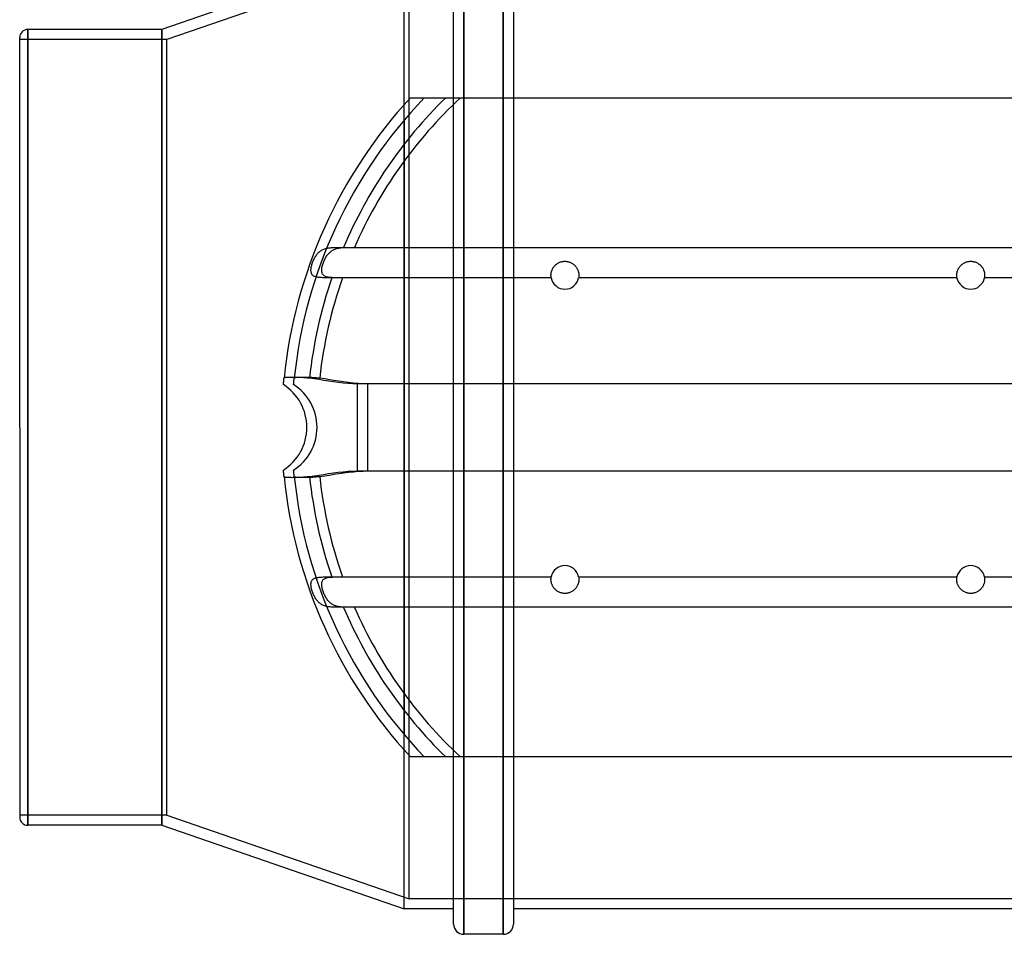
# Model space of a CAD drawing. Header units: millimetres. Extents: x -148 to 148, y -100 to 174.
# Tile 1 of 3: x -148 to 47, y -100 to 80. Entities that reach past the tile are written whole.
import ezdxf

# ---------------------------------------------------------------- set-up
doc = ezdxf.new("R2010")
doc.units = ezdxf.units.MM
doc.layers.add('HIDDEN', color=7, linetype='Continuous')
doc.layers.add('THICK', color=7, linetype='Continuous')

msp = doc.modelspace()

# ---------------------------------------------------------------- linework, layer by layer
at = {"layer": 'HIDDEN'}
for p, q in [((-59.95, 100), (-59.95, -100)), ((-52.15, 100), (-52.15, -100)), ((-71.7, 0), (-71.7, 95)), ((-70.7, 93), (-118.5, 76.5)), ((-70.7, 0), (-70.7, 93)), ((-145.9, 0), (-145.9, 78.5)), ((-119.5, 0), (-119.5, 78.5)), ((-118.5, 76.5), (-147.5, 76.5)), ((-118.5, 0), (-118.5, 76.5)), ((-70.48, 65), (-70.48, 65)), ((-67.73, 65), (-67.73, 65)), ((-61.95, 0), (-61.95, 65)), ((-59.95, 0), (-59.95, 65)), ((-52.15, 0), (-52.15, 65)), ((-50.15, 65), (-50.15, 0)), ((-71.7, 60.59), (-71.7, 0)), ((-85.97, 34.85), (-85.82, 34.95)), ((-85.82, 34.95), (-85.66, 35.03)), ((-85.66, 35.03), (-85.5, 35.11)), ((-85.5, 35.11), (-85.32, 35.18)), ((-85.32, 35.18), (-85.14, 35.24)), ((-85.14, 35.24), (-84.96, 35.29)), ((-84.96, 35.29), (-84.77, 35.34)), ((-84.77, 35.34), (-84.58, 35.37)), ((-84.58, 35.37), (-84.37, 35.41)), ((-84.37, 35.41), (-84.17, 35.43)), ((-84.17, 35.43), (-83.95, 35.45)), ((-83.95, 35.45), (-83.73, 35.47)), ((-83.73, 35.47), (-83.51, 35.48)), ((-83.51, 35.48), (-83.27, 35.49)), ((-83.27, 35.49), (-83.03, 35.49)), ((-83.03, 35.49), (-82.79, 35.5)), ((-82.79, 35.5), (-82.54, 35.5)), ((-82.54, 35.5), (-82.28, 35.5)), ((-82.28, 35.5), (-82.02, 35.5)), ((-82.02, 35.5), (-81.75, 35.5)), ((-81.75, 35.5), (-81.48, 35.5)), ((-81.48, 35.5), (81.48, 35.5)), ((-87.46, 32.91), (-87.37, 33.1)), ((-87.37, 33.1), (-87.28, 33.29)), ((-87.28, 33.29), (-87.18, 33.47)), ((-87.18, 33.47), (-87.08, 33.64)), ((-87.08, 33.64), (-86.98, 33.8)), ((-86.98, 33.8), (-86.87, 33.96)), ((-86.87, 33.96), (-86.75, 34.11)), ((-86.75, 34.11), (-86.64, 34.26)), ((-86.64, 34.26), (-86.51, 34.39)), ((-86.51, 34.39), (-86.39, 34.52)), ((-86.39, 34.52), (-86.25, 34.64)), ((-86.25, 34.64), (-86.11, 34.75)), ((-86.11, 34.75), (-85.97, 34.85)), ((-87.96, 30.97), (-87.95, 31.16)), ((-87.95, 31.16), (-87.93, 31.34)), ((-87.93, 31.34), (-87.9, 31.54)), ((-87.9, 31.54), (-87.86, 31.73)), ((-87.86, 31.73), (-87.81, 31.93)), ((-87.81, 31.93), (-87.75, 32.13)), ((-87.75, 32.13), (-87.69, 32.33)), ((-87.69, 32.33), (-87.61, 32.53)), ((-87.61, 32.53), (-87.54, 32.72)), ((-87.54, 32.72), (-87.46, 32.91)), ((-87.95, 30.8), (-87.96, 30.97)), ((-87.93, 30.64), (-87.95, 30.8)), ((-87.89, 30.48), (-87.93, 30.64)), ((-87.84, 30.34), (-87.89, 30.48)), ((-87.77, 30.21), (-87.84, 30.34)), ((-87.69, 30.09), (-87.77, 30.21)), ((-87.59, 29.99), (-87.69, 30.09)), ((-87.47, 29.9), (-87.59, 29.99)), ((-87.34, 29.82), (-87.47, 29.9)), ((-87.2, 29.76), (-87.34, 29.82)), ((-87.05, 29.7), (-87.2, 29.76)), ((-86.89, 29.65), (-87.05, 29.7)), ((-86.71, 29.62), (-86.89, 29.65)), ((-86.52, 29.58), (-86.71, 29.62)), ((-86.32, 29.56), (-86.52, 29.58)), ((-86.11, 29.54), (-86.32, 29.56)), ((-85.89, 29.53), (-86.11, 29.54)), ((-85.65, 29.52), (-85.89, 29.53)), ((-85.41, 29.51), (-85.65, 29.52)), ((-85.16, 29.5), (-85.41, 29.51)), ((-84.91, 29.5), (-85.16, 29.5)), ((-84.64, 29.5), (-84.91, 29.5)), ((-84.37, 29.5), (-84.64, 29.5)), ((-84.11, 29.5), (-84.37, 29.5)), ((-83.84, 29.5), (-84.11, 29.5)), ((-42.7, 29.5), (-83.84, 29.5)), ((37.3, 29.5), (-37.3, 29.5)), ((83.84, 29.5), (42.7, 29.5)), ((-93.38, 9.61), (-93.37, 9.71)), ((-93.37, 9.71), (-93.36, 9.74)), ((-93.36, 9.74), (-93.34, 9.77)), ((-93.34, 9.77), (-93.31, 9.79)), ((-93.31, 9.79), (-93.27, 9.81)), ((-93.27, 9.81), (-93.22, 9.83)), ((-93.22, 9.83), (-93.15, 9.85)), ((-93.15, 9.85), (-93.08, 9.86)), ((-93.08, 9.86), (-93, 9.88)), ((-93, 9.88), (-92.9, 9.89)), ((-92.9, 9.89), (-92.8, 9.9)), ((-92.8, 9.9), (-92.68, 9.9)), ((-92.68, 9.9), (-92.56, 9.91)), ((-92.56, 9.91), (-92.42, 9.92)), ((-92.42, 9.92), (-92.28, 9.92)), ((-92.28, 9.92), (-92.12, 9.92)), ((-92.12, 9.92), (-91.96, 9.92)), ((-91.96, 9.92), (-91.79, 9.92)), ((-91.79, 9.92), (-91.62, 9.92)), ((-91.62, 9.92), (-91.43, 9.92)), ((-91.43, 9.92), (-91.24, 9.92)), ((-91.24, 9.92), (-91.04, 9.92)), ((-91.04, 9.92), (-90.84, 9.91)), ((-90.84, 9.91), (-90.63, 9.9)), ((-90.63, 9.9), (-90.42, 9.9)), ((-90.42, 9.9), (-90.2, 9.89)), ((-90.2, 9.89), (-89.97, 9.88)), ((-89.97, 9.88), (-89.75, 9.86)), ((-89.75, 9.86), (-89.52, 9.85)), ((-89.52, 9.85), (-89.28, 9.83)), ((-89.28, 9.83), (-89.05, 9.81)), ((-89.05, 9.81), (-88.81, 9.79)), ((-88.81, 9.79), (-88.58, 9.77)), ((-88.58, 9.77), (-88.34, 9.74)), ((-88.34, 9.74), (-87.37, 9.61)), ((-95.5, 8.43), (-95.5, 8.43)), ((-93.5, 8.43), (-93.49, 8.44)), ((-93.5, 8.43), (-93.5, 8.43)), ((-93.49, 8.52), (-93.48, 8.59)), ((-93.49, 8.47), (-93.49, 8.52)), ((-93.49, 8.44), (-93.49, 8.47)), ((-93.48, 8.59), (-93.47, 8.68)), ((-93.47, 8.68), (-93.46, 8.77)), ((-93.46, 8.77), (-93.45, 8.88)), ((-93.45, 8.88), (-93.44, 9)), ((-93.44, 9), (-93.43, 9.12)), ((-93.43, 9.12), (-93.42, 9.25)), ((-93.42, 9.25), (-93.41, 9.37)), ((-93.41, 9.37), (-93.39, 9.49)), ((-93.39, 9.49), (-93.38, 9.61)), ((-87.37, 9.61), (-86.44, 9.47)), ((-86.44, 9.47), (-85.54, 9.33)), ((-85.54, 9.33), (-84.6, 9.19)), ((-84.6, 9.19), (-83.65, 9.05)), ((-83.65, 9.05), (-82.67, 8.92)), ((-82.67, 8.92), (-81.7, 8.81)), ((-81.7, 8.81), (-80.73, 8.73)), ((-80.73, 8.73), (-79.79, 8.68)), ((-79.79, 8.68), (-78.88, 8.66)), ((-78.88, 0), (-78.88, 8.66)), ((-78.88, 8.66), (78.88, 8.66)), ((-145.9, -78.5), (-145.9, 0)), ((-118.5, -76.5), (-118.5, 0)), ((-71.7, -95), (-71.7, 0)), ((-71.7, 0), (-71.7, -60.59)), ((-70.7, -93), (-70.7, 0)), ((-119.5, -78.5), (-119.5, 0)), ((-78.88, -8.66), (-78.88, 0)), ((-61.95, -65), (-61.95, 0)), ((-59.95, -65), (-59.95, 0)), ((-52.15, -65), (-52.15, 0)), ((-50.15, 0), (-50.15, -65)), ((-95.5, -8.43), (-95.5, -8.43)), ((-93.5, -8.43), (-93.5, -8.43)), ((-93.49, -8.44), (-93.5, -8.43)), ((-93.49, -8.47), (-93.49, -8.44)), ((-93.49, -8.52), (-93.49, -8.47)), ((-93.48, -8.59), (-93.49, -8.52)), ((-93.47, -8.68), (-93.48, -8.59)), ((-93.46, -8.77), (-93.47, -8.68)), ((-93.45, -8.88), (-93.46, -8.77)), ((-93.44, -9), (-93.45, -8.88)), ((-93.43, -9.12), (-93.44, -9)), ((-93.42, -9.25), (-93.43, -9.12)), ((-93.41, -9.37), (-93.42, -9.25)), ((-93.39, -9.49), (-93.41, -9.37)), ((-93.38, -9.61), (-93.39, -9.49)), ((-93.37, -9.71), (-93.38, -9.61)), ((-87.37, -9.61), (-88.34, -9.74)), ((-86.44, -9.47), (-87.37, -9.61)), ((-85.54, -9.33), (-86.44, -9.47)), ((-84.6, -9.19), (-85.54, -9.33)), ((-83.65, -9.05), (-84.6, -9.19)), ((-82.67, -8.92), (-83.65, -9.05)), ((-81.7, -8.81), (-82.67, -8.92)), ((-80.73, -8.73), (-81.7, -8.81)), ((-79.79, -8.68), (-80.73, -8.73)), ((-78.88, -8.66), (-79.79, -8.68)), ((78.88, -8.66), (-78.88, -8.66)), ((-93.36, -9.74), (-93.37, -9.71)), ((-93.34, -9.77), (-93.36, -9.74)), ((-93.31, -9.79), (-93.34, -9.77)), ((-93.27, -9.81), (-93.31, -9.79)), ((-93.22, -9.83), (-93.27, -9.81)), ((-93.15, -9.85), (-93.22, -9.83)), ((-93.08, -9.86), (-93.15, -9.85)), ((-93, -9.88), (-93.08, -9.86)), ((-92.9, -9.89), (-93, -9.88)), ((-92.8, -9.9), (-92.9, -9.89)), ((-92.68, -9.9), (-92.8, -9.9)), ((-92.55, -9.91), (-92.68, -9.9)), ((-92.42, -9.92), (-92.55, -9.91)), ((-92.28, -9.92), (-92.42, -9.92)), ((-92.12, -9.92), (-92.28, -9.92)), ((-91.96, -9.92), (-92.12, -9.92)), ((-91.79, -9.92), (-91.96, -9.92)), ((-91.62, -9.92), (-91.79, -9.92)), ((-91.43, -9.92), (-91.62, -9.92)), ((-91.24, -9.92), (-91.43, -9.92)), ((-91.04, -9.92), (-91.24, -9.92)), ((-90.84, -9.91), (-91.04, -9.92)), ((-90.63, -9.9), (-90.84, -9.91)), ((-90.41, -9.9), (-90.63, -9.9)), ((-90.2, -9.89), (-90.41, -9.9)), ((-89.97, -9.88), (-90.2, -9.89)), ((-89.75, -9.86), (-89.97, -9.88)), ((-89.52, -9.85), (-89.75, -9.86)), ((-89.28, -9.83), (-89.52, -9.85)), ((-89.05, -9.81), (-89.28, -9.83)), ((-88.81, -9.79), (-89.05, -9.81)), ((-88.58, -9.77), (-88.81, -9.79)), ((-88.34, -9.74), (-88.58, -9.77)), ((-87.96, -30.86), (-87.94, -30.69)), ((-87.96, -31.03), (-87.96, -30.86)), ((-87.95, -31.21), (-87.96, -31.03)), ((-87.94, -30.69), (-87.91, -30.54)), ((-87.91, -30.54), (-87.87, -30.4)), ((-87.87, -30.4), (-87.81, -30.26)), ((-87.81, -30.26), (-87.73, -30.15)), ((-87.73, -30.15), (-87.64, -30.04)), ((-87.64, -30.04), (-87.54, -29.95)), ((-87.54, -29.95), (-87.42, -29.87)), ((-87.42, -29.87), (-87.29, -29.8)), ((-87.29, -29.8), (-87.15, -29.74)), ((-87.15, -29.74), (-87, -29.69)), ((-87, -29.69), (-86.84, -29.64)), ((-86.84, -29.64), (-86.66, -29.61)), ((-86.66, -29.61), (-86.48, -29.58)), ((-86.48, -29.58), (-86.28, -29.56)), ((-86.28, -29.56), (-86.07, -29.54)), ((-86.07, -29.54), (-85.85, -29.52)), ((-85.85, -29.52), (-85.62, -29.51)), ((-85.62, -29.51), (-85.38, -29.51)), ((-85.38, -29.51), (-85.14, -29.5)), ((-85.14, -29.5), (-84.89, -29.5)), ((-84.89, -29.5), (-84.63, -29.5)), ((-84.63, -29.5), (-84.37, -29.5)), ((-84.37, -29.5), (-84.1, -29.5)), ((-84.1, -29.5), (-83.84, -29.5)), ((-83.84, -29.5), (-42.7, -29.5)), ((-37.3, -29.5), (37.3, -29.5)), ((42.7, -29.5), (83.84, -29.5)), ((-87.92, -31.39), (-87.95, -31.21)), ((-87.89, -31.58), (-87.92, -31.39)), ((-87.85, -31.78), (-87.89, -31.58)), ((-87.8, -31.97), (-87.85, -31.78)), ((-87.74, -32.17), (-87.8, -31.97)), ((-87.67, -32.36), (-87.74, -32.17)), ((-87.6, -32.56), (-87.67, -32.36)), ((-87.53, -32.75), (-87.6, -32.56)), ((-87.45, -32.94), (-87.53, -32.75)), ((-87.36, -33.13), (-87.45, -32.94)), ((-87.27, -33.31), (-87.36, -33.13)), ((-87.17, -33.48), (-87.27, -33.31)), ((-87.07, -33.66), (-87.17, -33.48)), ((-86.97, -33.82), (-87.07, -33.66)), ((-86.86, -33.98), (-86.97, -33.82)), ((-86.74, -34.13), (-86.86, -33.98)), ((-86.62, -34.28), (-86.74, -34.13)), ((-86.5, -34.41), (-86.62, -34.28)), ((-86.37, -34.54), (-86.5, -34.41)), ((-86.23, -34.66), (-86.37, -34.54)), ((-86.08, -34.77), (-86.23, -34.66)), ((-85.93, -34.88), (-86.08, -34.77)), ((-85.77, -34.97), (-85.93, -34.88)), ((-85.61, -35.06), (-85.77, -34.97)), ((-85.44, -35.14), (-85.61, -35.06)), ((-85.26, -35.2), (-85.44, -35.14)), ((-85.07, -35.26), (-85.26, -35.2)), ((-84.88, -35.31), (-85.07, -35.26)), ((-84.68, -35.36), (-84.88, -35.31)), ((-84.47, -35.39), (-84.68, -35.36)), ((-84.26, -35.42), (-84.47, -35.39)), ((-84.03, -35.44), (-84.26, -35.42)), ((-83.8, -35.46), (-84.03, -35.44)), ((-83.57, -35.48), (-83.8, -35.46)), ((-83.33, -35.49), (-83.57, -35.48)), ((-83.08, -35.49), (-83.33, -35.49)), ((-82.82, -35.5), (-83.08, -35.49)), ((-82.56, -35.5), (-82.82, -35.5)), ((-82.29, -35.5), (-82.56, -35.5)), ((-82.02, -35.5), (-82.29, -35.5)), ((-81.75, -35.5), (-82.02, -35.5)), ((-81.48, -35.5), (-81.75, -35.5)), ((81.48, -35.5), (-81.48, -35.5)), ((-70.48, -65), (-70.48, -65)), ((-67.73, -65), (-67.73, -65)), ((-118.5, -76.5), (-147.5, -76.5)), ((-118.5, -76.5), (-70.7, -93)), ((70.7, -93), (-70.7, -93))]:
    msp.add_line(p, q, dxfattribs=at)
for centre, radius, start, end in [((0, 0), 93.88, 136.1788, 174.0627), ((0, 0), 88.88, 132.9991, 156.457), ((0, 0), 88.88, 160.6142, 173.7079), ((-98.88, 0), 10, 0, 57.4574), ((-98.88, 0), 10, 302.5426, 0), ((0, 0), 93.88, 185.9373, 223.8212), ((0, 0), 88.88, 186.2921, 199.3858), ((0, 0), 88.88, 203.543, 227.0009)]:
    msp.add_arc(centre, radius, start, end, dxfattribs=at)
at = {"layer": 'THICK'}
for p, q in [((-59.95, 65), (-59.95, 100)), ((-52.15, 65), (-52.15, 100)), ((-61.95, 65), (-61.95, 98)), ((-50.15, 98), (-50.15, 65)), ((-71.7, 95), (-119.5, 78.5)), ((-71.7, 63.65), (-71.7, 95)), ((-145.9, 78.5), (-145.9, 0)), ((-119.5, 78.5), (-145.9, 78.5)), ((-119.5, 78.5), (-119.5, 0)), ((-147.5, 0), (-147.5, 76.9)), ((-70.48, 65), (-70.46, 65)), ((-70.46, 65), (-70.4, 65)), ((-70.4, 65), (-70.3, 65)), ((-70.3, 65), (-70.17, 65)), ((-70.17, 65), (-70.02, 65)), ((-70.02, 65), (-69.83, 65)), ((-69.83, 65), (-69.6, 65)), ((-69.6, 65), (-69.36, 65)), ((-69.36, 65), (-69.09, 65)), ((-69.09, 65), (-68.81, 65)), ((-68.81, 65), (-68.53, 65)), ((-68.53, 65), (-68.22, 65)), ((-68.22, 65), (-67.89, 65)), ((-67.89, 65), (-67.54, 65)), ((-67.54, 65), (-67.19, 65)), ((-67.19, 65), (-66.84, 65)), ((-66.84, 65), (-66.5, 65)), ((-66.5, 65), (-66.15, 65)), ((-66.15, 65), (-65.78, 65)), ((-65.78, 65), (-65.41, 65)), ((-65.41, 65), (-65.02, 65)), ((-65.02, 65), (-64.63, 65)), ((-64.63, 65), (-64.25, 65)), ((-64.25, 65), (-63.87, 65)), ((-63.87, 65), (-63.51, 65)), ((-63.51, 65), (63.51, 65)), ((-87.99, 34.94), (-87.84, 35.02)), ((-87.84, 35.02), (-87.69, 35.1)), ((-87.69, 35.1), (-87.53, 35.16)), ((-87.53, 35.16), (-87.36, 35.22)), ((-87.36, 35.22), (-87.19, 35.27)), ((-87.19, 35.27), (-87.01, 35.32)), ((-87.01, 35.32), (-86.83, 35.36)), ((-86.83, 35.36), (-86.64, 35.39)), ((-86.64, 35.39), (-86.44, 35.42)), ((-86.44, 35.42), (-86.23, 35.44)), ((-86.23, 35.44), (-86.03, 35.46)), ((-86.03, 35.46), (-85.81, 35.47)), ((-85.81, 35.47), (-85.59, 35.48)), ((-85.59, 35.48), (-85.37, 35.49)), ((-85.37, 35.49), (-85.13, 35.49)), ((-85.13, 35.49), (-84.9, 35.5)), ((-84.9, 35.5), (-84.66, 35.5)), ((-84.66, 35.5), (-84.41, 35.5)), ((-84.41, 35.5), (-84.16, 35.5)), ((-84.16, 35.5), (-83.91, 35.5)), ((-83.91, 35.5), (-83.65, 35.5)), ((-83.65, 35.5), (83.65, 35.5)), ((-89.61, 32.87), (-89.53, 33.04)), ((-89.53, 33.04), (-89.45, 33.22)), ((-89.45, 33.22), (-89.37, 33.38)), ((-89.37, 33.38), (-89.28, 33.55)), ((-89.28, 33.55), (-89.18, 33.71)), ((-89.18, 33.71), (-89.08, 33.86)), ((-89.08, 33.86), (-88.98, 34)), ((-88.98, 34), (-88.88, 34.14)), ((-88.88, 34.14), (-88.77, 34.28)), ((-88.77, 34.28), (-88.65, 34.41)), ((-88.65, 34.41), (-88.53, 34.53)), ((-88.53, 34.53), (-88.4, 34.64)), ((-88.4, 34.64), (-88.27, 34.75)), ((-88.27, 34.75), (-88.13, 34.85)), ((-88.13, 34.85), (-87.99, 34.94)), ((-90.07, 31.07), (-90.06, 31.24)), ((-90.07, 30.9), (-90.07, 31.07)), ((-90.06, 31.24), (-90.04, 31.41)), ((-90.04, 31.41), (-90.01, 31.59)), ((-90.01, 31.59), (-89.97, 31.77)), ((-89.97, 31.77), (-89.93, 31.96)), ((-89.93, 31.96), (-89.87, 32.14)), ((-89.87, 32.14), (-89.82, 32.33)), ((-89.82, 32.33), (-89.75, 32.51)), ((-89.75, 32.51), (-89.68, 32.69)), ((-89.68, 32.69), (-89.61, 32.87)), ((-42.55, 31.02), (-42.5, 31.14)), ((-42.5, 31.14), (-42.44, 31.26)), ((-42.44, 31.26), (-42.37, 31.39)), ((-42.37, 31.39), (-42.3, 31.51)), ((-42.3, 31.51), (-42.22, 31.63)), ((-42.22, 31.63), (-42.13, 31.74)), ((-42.13, 31.74), (-42.04, 31.84)), ((-42.04, 31.84), (-41.95, 31.94)), ((-41.95, 31.94), (-41.84, 32.04)), ((-41.84, 32.04), (-41.74, 32.13)), ((-41.74, 32.13), (-41.62, 32.22)), ((-41.62, 32.22), (-41.5, 32.3)), ((-41.5, 32.3), (-41.38, 32.38)), ((-41.38, 32.38), (-41.25, 32.45)), ((-41.25, 32.45), (-41.12, 32.51)), ((-41.12, 32.51), (-40.98, 32.57)), ((-40.98, 32.57), (-40.85, 32.62)), ((-40.85, 32.62), (-40.71, 32.66)), ((-40.71, 32.66), (-40.57, 32.69)), ((-40.57, 32.69), (-40.42, 32.72)), ((-40.42, 32.72), (-40.28, 32.74)), ((-40.28, 32.74), (-40.14, 32.75)), ((-40.14, 32.75), (-40, 32.75)), ((-40, 32.75), (-39.86, 32.75)), ((-39.86, 32.75), (-39.72, 32.74)), ((-39.72, 32.74), (-39.58, 32.72)), ((-39.58, 32.72), (-39.43, 32.69)), ((-39.43, 32.69), (-39.29, 32.66)), ((-39.29, 32.66), (-39.15, 32.62)), ((-39.15, 32.62), (-39.02, 32.57)), ((-39.02, 32.57), (-38.88, 32.51)), ((-38.88, 32.51), (-38.75, 32.45)), ((-38.75, 32.45), (-38.62, 32.38)), ((-38.62, 32.38), (-38.5, 32.3)), ((-38.5, 32.3), (-38.38, 32.22)), ((-38.38, 32.22), (-38.26, 32.13)), ((-38.26, 32.13), (-38.16, 32.04)), ((-38.16, 32.04), (-38.05, 31.94)), ((-38.05, 31.94), (-37.96, 31.84)), ((-37.96, 31.84), (-37.87, 31.74)), ((-37.87, 31.74), (-37.78, 31.63)), ((-37.78, 31.63), (-37.7, 31.51)), ((-37.7, 31.51), (-37.63, 31.39)), ((-37.63, 31.39), (-37.56, 31.26)), ((-37.56, 31.26), (-37.5, 31.14)), ((-37.5, 31.14), (-37.45, 31.02)), ((37.45, 31.02), (37.5, 31.14)), ((37.5, 31.14), (37.56, 31.26)), ((37.56, 31.26), (37.63, 31.39)), ((37.63, 31.39), (37.7, 31.51)), ((37.7, 31.51), (37.78, 31.63)), ((37.78, 31.63), (37.87, 31.74)), ((37.87, 31.74), (37.96, 31.84)), ((37.96, 31.84), (38.05, 31.94)), ((38.05, 31.94), (38.16, 32.04)), ((38.16, 32.04), (38.26, 32.13)), ((38.26, 32.13), (38.38, 32.22)), ((38.38, 32.22), (38.5, 32.3)), ((38.5, 32.3), (38.62, 32.38)), ((38.62, 32.38), (38.75, 32.45)), ((38.75, 32.45), (38.88, 32.51)), ((38.88, 32.51), (39.02, 32.57)), ((39.02, 32.57), (39.15, 32.62)), ((39.15, 32.62), (39.29, 32.66)), ((39.29, 32.66), (39.43, 32.69)), ((39.43, 32.69), (39.58, 32.72)), ((39.58, 32.72), (39.72, 32.74)), ((39.72, 32.74), (39.86, 32.75)), ((39.86, 32.75), (40, 32.75)), ((40, 32.75), (40.14, 32.75)), ((40.14, 32.75), (40.28, 32.74)), ((40.28, 32.74), (40.42, 32.72)), ((40.42, 32.72), (40.57, 32.69)), ((40.57, 32.69), (40.71, 32.66)), ((40.71, 32.66), (40.85, 32.62)), ((40.85, 32.62), (40.98, 32.57)), ((40.98, 32.57), (41.12, 32.51)), ((41.12, 32.51), (41.25, 32.45)), ((41.25, 32.45), (41.38, 32.38)), ((41.38, 32.38), (41.5, 32.3)), ((41.5, 32.3), (41.62, 32.22)), ((41.62, 32.22), (41.74, 32.13)), ((41.74, 32.13), (41.84, 32.04)), ((41.84, 32.04), (41.95, 31.94)), ((41.95, 31.94), (42.04, 31.84)), ((42.04, 31.84), (42.13, 31.74)), ((42.13, 31.74), (42.22, 31.63)), ((42.22, 31.63), (42.3, 31.51)), ((42.3, 31.51), (42.37, 31.39)), ((42.37, 31.39), (42.44, 31.26)), ((42.44, 31.26), (42.5, 31.14)), ((42.5, 31.14), (42.55, 31.02)), ((-90.06, 30.75), (-90.07, 30.9)), ((-90.04, 30.6), (-90.06, 30.75)), ((-90, 30.46), (-90.04, 30.6)), ((-89.95, 30.33), (-90, 30.46)), ((-89.89, 30.21), (-89.95, 30.33)), ((-89.81, 30.1), (-89.89, 30.21)), ((-89.72, 30), (-89.81, 30.1)), ((-89.61, 29.92), (-89.72, 30)), ((-89.5, 29.85), (-89.61, 29.92)), ((-89.37, 29.78), (-89.5, 29.85)), ((-89.24, 29.73), (-89.37, 29.78)), ((-89.1, 29.68), (-89.24, 29.73)), ((-88.94, 29.64), (-89.1, 29.68)), ((-88.78, 29.61), (-88.94, 29.64)), ((-88.61, 29.58), (-88.78, 29.61)), ((-88.43, 29.56), (-88.61, 29.58)), ((-88.24, 29.54), (-88.43, 29.56)), ((-88.04, 29.53), (-88.24, 29.54)), ((-87.83, 29.52), (-88.04, 29.53)), ((-87.62, 29.51), (-87.83, 29.52)), ((-87.4, 29.51), (-87.62, 29.51)), ((-87.17, 29.5), (-87.4, 29.51)), ((-86.93, 29.5), (-87.17, 29.5)), ((-86.69, 29.5), (-86.93, 29.5)), ((-86.45, 29.5), (-86.69, 29.5)), ((-86.2, 29.5), (-86.45, 29.5)), ((-85.95, 29.5), (-86.2, 29.5)), ((-42.7, 29.5), (-85.95, 29.5)), ((-42.75, 30.08), (-42.74, 30.17)), ((-42.75, 30), (-42.75, 30.08)), ((-42.75, 29.91), (-42.75, 30)), ((-42.74, 29.82), (-42.75, 29.91)), ((-42.74, 30.26), (-42.73, 30.36)), ((-42.74, 30.17), (-42.74, 30.26)), ((-42.74, 29.75), (-42.74, 29.82)), ((-42.73, 29.68), (-42.74, 29.75)), ((-42.73, 30.36), (-42.71, 30.46)), ((-42.72, 29.63), (-42.73, 29.68)), ((-42.72, 29.58), (-42.72, 29.63)), ((-42.71, 29.55), (-42.72, 29.58)), ((-42.71, 30.46), (-42.69, 30.56)), ((-42.71, 29.52), (-42.71, 29.55)), ((-42.71, 29.5), (-42.71, 29.52)), ((-42.7, 29.5), (-42.71, 29.5)), ((-42.69, 30.56), (-42.67, 30.67)), ((-42.67, 30.67), (-42.64, 30.78)), ((-42.64, 30.78), (-42.6, 30.9)), ((-42.6, 30.9), (-42.55, 31.02)), ((-37.45, 31.02), (-37.4, 30.9)), ((-37.4, 30.9), (-37.36, 30.78)), ((-37.36, 30.78), (-37.33, 30.67)), ((-37.33, 30.67), (-37.31, 30.56)), ((-37.31, 30.56), (-37.29, 30.46)), ((-37.29, 29.5), (-37.3, 29.5)), ((37.3, 29.5), (-37.3, 29.5)), ((-37.29, 30.46), (-37.27, 30.36)), ((-37.28, 29.58), (-37.29, 29.55)), ((-37.29, 29.55), (-37.29, 29.52)), ((-37.29, 29.52), (-37.29, 29.5)), ((-37.27, 29.68), (-37.28, 29.63)), ((-37.28, 29.63), (-37.28, 29.58)), ((-37.27, 30.36), (-37.26, 30.26)), ((-37.26, 29.75), (-37.27, 29.68)), ((-37.26, 30.26), (-37.26, 30.17)), ((-37.26, 30.17), (-37.25, 30.08)), ((-37.25, 29.91), (-37.26, 29.82)), ((-37.26, 29.82), (-37.26, 29.75)), ((-37.25, 30.08), (-37.25, 30)), ((-37.25, 30), (-37.25, 29.91)), ((37.25, 30.08), (37.26, 30.17)), ((37.25, 30), (37.25, 30.08)), ((37.25, 29.91), (37.25, 30)), ((37.26, 29.82), (37.25, 29.91)), ((37.26, 30.26), (37.27, 30.36)), ((37.26, 30.17), (37.26, 30.26)), ((37.26, 29.75), (37.26, 29.82)), ((37.27, 29.68), (37.26, 29.75)), ((37.27, 30.36), (37.29, 30.46)), ((37.28, 29.63), (37.27, 29.68)), ((37.28, 29.58), (37.28, 29.63)), ((37.29, 29.55), (37.28, 29.58)), ((37.29, 30.46), (37.31, 30.56)), ((37.29, 29.52), (37.29, 29.55)), ((37.29, 29.5), (37.29, 29.52)), ((37.3, 29.5), (37.29, 29.5)), ((37.31, 30.56), (37.33, 30.67)), ((37.33, 30.67), (37.36, 30.78)), ((37.36, 30.78), (37.4, 30.9)), ((37.4, 30.9), (37.45, 31.02)), ((42.55, 31.02), (42.6, 30.9)), ((42.6, 30.9), (42.64, 30.78)), ((42.64, 30.78), (42.67, 30.67)), ((42.67, 30.67), (42.69, 30.56)), ((42.69, 30.56), (42.71, 30.46)), ((42.71, 29.5), (42.7, 29.5)), ((85.95, 29.5), (42.7, 29.5)), ((42.71, 30.46), (42.73, 30.36)), ((42.72, 29.58), (42.71, 29.55)), ((42.71, 29.55), (42.71, 29.52)), ((42.71, 29.52), (42.71, 29.5)), ((42.73, 29.68), (42.72, 29.63)), ((42.72, 29.63), (42.72, 29.58)), ((42.73, 30.36), (42.74, 30.26)), ((42.74, 29.75), (42.73, 29.68)), ((42.74, 30.26), (42.74, 30.17)), ((42.74, 30.17), (42.75, 30.08)), ((42.75, 29.91), (42.74, 29.82)), ((42.74, 29.82), (42.74, 29.75)), ((42.75, 30.08), (42.75, 30)), ((42.75, 30), (42.75, 29.91)), ((-95.39, 9.61), (-95.38, 9.71)), ((-95.38, 9.71), (-95.37, 9.74)), ((-95.37, 9.74), (-95.35, 9.77)), ((-95.35, 9.77), (-95.32, 9.79)), ((-95.32, 9.79), (-95.28, 9.82)), ((-95.28, 9.82), (-95.23, 9.83)), ((-95.23, 9.83), (-95.17, 9.85)), ((-95.17, 9.85), (-95.09, 9.87)), ((-95.09, 9.87), (-95.01, 9.88)), ((-95.01, 9.88), (-94.91, 9.89)), ((-94.91, 9.89), (-94.81, 9.9)), ((-94.81, 9.9), (-94.69, 9.91)), ((-94.69, 9.91), (-94.57, 9.91)), ((-94.57, 9.91), (-94.43, 9.92)), ((-94.43, 9.92), (-94.29, 9.92)), ((-94.29, 9.92), (-94.14, 9.92)), ((-94.14, 9.92), (-93.97, 9.92)), ((-93.97, 9.92), (-93.81, 9.92)), ((-93.81, 9.92), (-93.63, 9.92)), ((-93.63, 9.92), (-93.44, 9.92)), ((-93.44, 9.92), (-93.25, 9.92)), ((-93.25, 9.92), (-93.06, 9.92)), ((-93.06, 9.92), (-92.85, 9.91)), ((-92.85, 9.91), (-92.64, 9.91)), ((-92.64, 9.91), (-92.43, 9.9)), ((-92.43, 9.9), (-92.21, 9.89)), ((-92.21, 9.89), (-91.98, 9.88)), ((-91.98, 9.88), (-91.76, 9.87)), ((-91.76, 9.87), (-91.53, 9.85)), ((-91.53, 9.85), (-91.3, 9.83)), ((-91.3, 9.83), (-91.06, 9.82)), ((-91.06, 9.82), (-90.83, 9.79)), ((-90.83, 9.79), (-90.59, 9.77)), ((-90.59, 9.77), (-90.35, 9.74)), ((-90.35, 9.74), (-89.38, 9.61)), ((-95.5, 8.53), (-95.49, 8.6)), ((-95.5, 8.48), (-95.5, 8.53)), ((-95.5, 8.45), (-95.5, 8.48)), ((-95.5, 8.43), (-95.5, 8.45)), ((-95.49, 8.6), (-95.48, 8.68)), ((-95.48, 8.68), (-95.47, 8.78)), ((-95.47, 8.78), (-95.46, 8.89)), ((-95.46, 8.89), (-95.45, 9)), ((-95.45, 9), (-95.44, 9.12)), ((-95.44, 9.12), (-95.43, 9.25)), ((-95.43, 9.25), (-95.42, 9.37)), ((-95.42, 9.37), (-95.4, 9.49)), ((-95.4, 9.49), (-95.39, 9.61)), ((-89.38, 9.61), (-88.45, 9.48)), ((-88.45, 9.48), (-87.55, 9.34)), ((-87.55, 9.34), (-86.61, 9.19)), ((-86.61, 9.19), (-85.65, 9.05)), ((-85.65, 9.05), (-84.68, 8.92)), ((-84.68, 8.92), (-83.7, 8.81)), ((-83.7, 8.81), (-82.74, 8.73)), ((-82.74, 8.73), (-81.79, 8.68)), ((-81.79, 8.68), (-80.88, 8.66)), ((-80.88, 0), (-80.88, 8.66)), ((-80.88, 8.66), (80.88, 8.66)), ((-119.5, 0), (-119.5, -78.5)), ((-147.5, 0), (-147.5, -76.9)), ((-145.9, 0), (-145.9, -78.5)), ((-80.88, -8.66), (-80.88, 0)), ((-95.5, -8.45), (-95.5, -8.43)), ((-95.5, -8.48), (-95.5, -8.45)), ((-95.5, -8.53), (-95.5, -8.48)), ((-95.49, -8.6), (-95.5, -8.53)), ((-95.48, -8.68), (-95.49, -8.6)), ((-95.47, -8.78), (-95.48, -8.68)), ((-95.46, -8.89), (-95.47, -8.78)), ((-95.45, -9), (-95.46, -8.89)), ((-95.44, -9.13), (-95.45, -9)), ((-95.43, -9.25), (-95.44, -9.13)), ((-95.42, -9.37), (-95.43, -9.25)), ((-95.4, -9.49), (-95.42, -9.37)), ((-95.39, -9.61), (-95.4, -9.49)), ((-95.38, -9.71), (-95.39, -9.61)), ((-89.38, -9.61), (-90.35, -9.74)), ((-88.45, -9.48), (-89.38, -9.61)), ((-87.55, -9.34), (-88.45, -9.48)), ((-86.61, -9.19), (-87.55, -9.34)), ((-85.65, -9.05), (-86.61, -9.19)), ((-84.68, -8.92), (-85.65, -9.05)), ((-83.7, -8.81), (-84.68, -8.92)), ((-82.74, -8.73), (-83.7, -8.81)), ((-81.79, -8.68), (-82.74, -8.73)), ((-80.88, -8.66), (-81.79, -8.68)), ((80.88, -8.66), (-80.88, -8.66)), ((-95.37, -9.74), (-95.38, -9.71)), ((-95.35, -9.77), (-95.37, -9.74)), ((-95.32, -9.79), (-95.35, -9.77)), ((-95.28, -9.82), (-95.32, -9.79)), ((-95.23, -9.83), (-95.28, -9.82)), ((-95.17, -9.85), (-95.23, -9.83)), ((-95.09, -9.87), (-95.17, -9.85)), ((-95.01, -9.88), (-95.09, -9.87)), ((-94.91, -9.89), (-95.01, -9.88)), ((-94.81, -9.9), (-94.91, -9.89)), ((-94.69, -9.91), (-94.81, -9.9)), ((-94.57, -9.91), (-94.69, -9.91)), ((-94.43, -9.92), (-94.57, -9.91)), ((-94.29, -9.92), (-94.43, -9.92)), ((-94.13, -9.92), (-94.29, -9.92)), ((-93.97, -9.92), (-94.13, -9.92)), ((-93.8, -9.93), (-93.97, -9.92)), ((-93.63, -9.92), (-93.8, -9.93)), ((-93.44, -9.92), (-93.63, -9.92)), ((-93.25, -9.92), (-93.44, -9.92)), ((-93.05, -9.92), (-93.25, -9.92)), ((-92.85, -9.91), (-93.05, -9.92)), ((-92.64, -9.91), (-92.85, -9.91)), ((-92.43, -9.9), (-92.64, -9.91)), ((-92.21, -9.89), (-92.43, -9.9)), ((-91.98, -9.88), (-92.21, -9.89)), ((-91.76, -9.87), (-91.98, -9.88)), ((-91.53, -9.85), (-91.76, -9.87)), ((-91.29, -9.83), (-91.53, -9.85)), ((-91.06, -9.82), (-91.29, -9.83)), ((-90.82, -9.79), (-91.06, -9.82)), ((-90.59, -9.77), (-90.82, -9.79)), ((-90.35, -9.74), (-90.59, -9.77)), ((-90.07, -30.9), (-90.06, -30.75)), ((-90.07, -31.06), (-90.07, -30.9)), ((-90.06, -31.22), (-90.07, -31.06)), ((-90.06, -30.75), (-90.04, -30.61)), ((-90.04, -30.61), (-90.01, -30.47)), ((-90.01, -30.47), (-89.96, -30.35)), ((-89.96, -30.35), (-89.9, -30.23)), ((-89.9, -30.23), (-89.83, -30.13)), ((-89.83, -30.13), (-89.75, -30.04)), ((-89.75, -30.04), (-89.66, -29.95)), ((-89.66, -29.95), (-89.55, -29.88)), ((-89.55, -29.88), (-89.43, -29.81)), ((-89.43, -29.81), (-89.3, -29.75)), ((-89.3, -29.75), (-89.16, -29.7)), ((-89.16, -29.7), (-89.01, -29.66)), ((-89.01, -29.66), (-88.85, -29.62)), ((-88.85, -29.62), (-88.67, -29.59)), ((-88.67, -29.59), (-88.49, -29.57)), ((-88.49, -29.57), (-88.3, -29.55)), ((-88.3, -29.55), (-88.1, -29.53)), ((-88.1, -29.53), (-87.9, -29.52)), ((-87.9, -29.52), (-87.68, -29.51)), ((-87.68, -29.51), (-87.46, -29.51)), ((-87.46, -29.51), (-87.23, -29.5)), ((-87.23, -29.5), (-86.99, -29.5)), ((-86.99, -29.5), (-86.74, -29.5)), ((-86.74, -29.5), (-86.48, -29.5)), ((-86.48, -29.5), (-86.22, -29.5)), ((-86.22, -29.5), (-85.95, -29.5)), ((-85.95, -29.5), (-42.7, -29.5)), ((-42.75, -29.91), (-42.74, -29.82)), ((-42.75, -30), (-42.75, -29.91)), ((-42.75, -30.08), (-42.75, -30)), ((-42.74, -30.17), (-42.75, -30.08)), ((-42.74, -29.75), (-42.73, -29.68)), ((-42.74, -29.82), (-42.74, -29.75)), ((-42.74, -30.26), (-42.74, -30.17)), ((-42.73, -30.36), (-42.74, -30.26)), ((-42.73, -29.68), (-42.72, -29.63)), ((-42.71, -30.46), (-42.73, -30.36)), ((-42.72, -29.58), (-42.71, -29.55)), ((-42.72, -29.63), (-42.72, -29.58)), ((-42.71, -29.52), (-42.71, -29.5)), ((-42.71, -29.5), (-42.7, -29.5)), ((-42.71, -29.55), (-42.71, -29.52)), ((-42.69, -30.56), (-42.71, -30.46)), ((-42.67, -30.67), (-42.69, -30.56)), ((-42.64, -30.78), (-42.67, -30.67)), ((-42.6, -30.9), (-42.64, -30.78)), ((-42.55, -31.02), (-42.6, -30.9)), ((-42.5, -31.14), (-42.55, -31.02)), ((-37.45, -31.02), (-37.5, -31.14)), ((-37.4, -30.9), (-37.45, -31.02)), ((-37.36, -30.78), (-37.4, -30.9)), ((-37.33, -30.67), (-37.36, -30.78)), ((-37.31, -30.56), (-37.33, -30.67)), ((-37.29, -30.46), (-37.31, -30.56)), ((-37.3, -29.5), (-37.29, -29.5)), ((-37.3, -29.5), (37.3, -29.5)), ((-37.29, -29.5), (-37.29, -29.52)), ((-37.29, -29.52), (-37.29, -29.55)), ((-37.29, -29.55), (-37.28, -29.58)), ((-37.27, -30.36), (-37.29, -30.46)), ((-37.28, -29.58), (-37.28, -29.63)), ((-37.28, -29.63), (-37.27, -29.68)), ((-37.27, -29.68), (-37.26, -29.75)), ((-37.26, -30.26), (-37.27, -30.36)), ((-37.26, -29.75), (-37.26, -29.82)), ((-37.26, -29.82), (-37.25, -29.91)), ((-37.25, -30.08), (-37.26, -30.17)), ((-37.26, -30.17), (-37.26, -30.26)), ((-37.25, -29.91), (-37.25, -30)), ((-37.25, -30), (-37.25, -30.08)), ((37.25, -29.91), (37.26, -29.82)), ((37.25, -30), (37.25, -29.91)), ((37.25, -30.08), (37.25, -30)), ((37.26, -30.17), (37.25, -30.08)), ((37.26, -29.75), (37.27, -29.68)), ((37.26, -29.82), (37.26, -29.75)), ((37.26, -30.26), (37.26, -30.17)), ((37.27, -30.36), (37.26, -30.26)), ((37.27, -29.68), (37.28, -29.63)), ((37.29, -30.46), (37.27, -30.36)), ((37.28, -29.58), (37.29, -29.55)), ((37.28, -29.63), (37.28, -29.58)), ((37.29, -29.52), (37.29, -29.5)), ((37.29, -29.5), (37.3, -29.5)), ((37.29, -29.55), (37.29, -29.52)), ((37.31, -30.56), (37.29, -30.46)), ((37.33, -30.67), (37.31, -30.56)), ((37.36, -30.78), (37.33, -30.67)), ((37.4, -30.9), (37.36, -30.78)), ((37.45, -31.02), (37.4, -30.9)), ((37.5, -31.14), (37.45, -31.02)), ((42.55, -31.02), (42.5, -31.14)), ((42.6, -30.9), (42.55, -31.02)), ((42.64, -30.78), (42.6, -30.9)), ((42.67, -30.67), (42.64, -30.78)), ((42.69, -30.56), (42.67, -30.67)), ((42.71, -30.46), (42.69, -30.56)), ((42.7, -29.5), (85.95, -29.5)), ((42.7, -29.5), (42.71, -29.5)), ((42.71, -29.5), (42.71, -29.52)), ((42.71, -29.52), (42.71, -29.55)), ((42.71, -29.55), (42.72, -29.58)), ((42.73, -30.36), (42.71, -30.46)), ((42.72, -29.58), (42.72, -29.63)), ((42.72, -29.63), (42.73, -29.68)), ((42.73, -29.68), (42.74, -29.75)), ((42.74, -30.26), (42.73, -30.36)), ((42.74, -29.75), (42.74, -29.82)), ((42.74, -29.82), (42.75, -29.91)), ((42.75, -30.08), (42.74, -30.17)), ((42.74, -30.17), (42.74, -30.26)), ((42.75, -29.91), (42.75, -30)), ((42.75, -30), (42.75, -30.08)), ((-90.04, -31.39), (-90.06, -31.22)), ((-90.02, -31.57), (-90.04, -31.39)), ((-89.98, -31.74), (-90.02, -31.57)), ((-89.94, -31.92), (-89.98, -31.74)), ((-89.89, -32.1), (-89.94, -31.92)), ((-89.83, -32.28), (-89.89, -32.1)), ((-89.77, -32.46), (-89.83, -32.28)), ((-89.7, -32.64), (-89.77, -32.46)), ((-89.63, -32.81), (-89.7, -32.64)), ((-89.56, -32.98), (-89.63, -32.81)), ((-89.48, -33.16), (-89.56, -32.98)), ((-42.44, -31.26), (-42.5, -31.14)), ((-42.37, -31.39), (-42.44, -31.26)), ((-42.3, -31.51), (-42.37, -31.39)), ((-42.22, -31.63), (-42.3, -31.51)), ((-42.13, -31.74), (-42.22, -31.63)), ((-42.04, -31.84), (-42.13, -31.74)), ((-41.95, -31.94), (-42.04, -31.84)), ((-41.84, -32.04), (-41.95, -31.94)), ((-41.74, -32.13), (-41.84, -32.04)), ((-41.62, -32.22), (-41.74, -32.13)), ((-41.5, -32.3), (-41.62, -32.22)), ((-41.38, -32.38), (-41.5, -32.3)), ((-41.25, -32.45), (-41.38, -32.38)), ((-41.12, -32.51), (-41.25, -32.45)), ((-40.98, -32.57), (-41.12, -32.51)), ((-40.85, -32.62), (-40.98, -32.57)), ((-40.71, -32.66), (-40.85, -32.62)), ((-40.57, -32.69), (-40.71, -32.66)), ((-40.42, -32.72), (-40.57, -32.69)), ((-40.28, -32.74), (-40.42, -32.72)), ((-40.14, -32.75), (-40.28, -32.74)), ((-40, -32.75), (-40.14, -32.75)), ((-39.86, -32.75), (-40, -32.75)), ((-39.72, -32.74), (-39.86, -32.75)), ((-39.58, -32.72), (-39.72, -32.74)), ((-39.43, -32.69), (-39.58, -32.72)), ((-39.29, -32.66), (-39.43, -32.69)), ((-39.15, -32.62), (-39.29, -32.66)), ((-39.02, -32.57), (-39.15, -32.62)), ((-38.88, -32.51), (-39.02, -32.57)), ((-38.75, -32.45), (-38.88, -32.51)), ((-38.62, -32.38), (-38.75, -32.45)), ((-38.5, -32.3), (-38.62, -32.38)), ((-38.38, -32.22), (-38.5, -32.3)), ((-38.26, -32.13), (-38.38, -32.22)), ((-38.16, -32.04), (-38.26, -32.13)), ((-38.05, -31.94), (-38.16, -32.04)), ((-37.96, -31.84), (-38.05, -31.94)), ((-37.87, -31.74), (-37.96, -31.84)), ((-37.78, -31.63), (-37.87, -31.74)), ((-37.7, -31.51), (-37.78, -31.63)), ((-37.63, -31.39), (-37.7, -31.51)), ((-37.56, -31.26), (-37.63, -31.39)), ((-37.5, -31.14), (-37.56, -31.26)), ((37.56, -31.26), (37.5, -31.14)), ((37.63, -31.39), (37.56, -31.26)), ((37.7, -31.51), (37.63, -31.39)), ((37.78, -31.63), (37.7, -31.51)), ((37.87, -31.74), (37.78, -31.63)), ((37.96, -31.84), (37.87, -31.74)), ((38.05, -31.94), (37.96, -31.84)), ((38.16, -32.04), (38.05, -31.94)), ((38.26, -32.13), (38.16, -32.04)), ((38.38, -32.22), (38.26, -32.13)), ((38.5, -32.3), (38.38, -32.22)), ((38.62, -32.38), (38.5, -32.3)), ((38.75, -32.45), (38.62, -32.38)), ((38.88, -32.51), (38.75, -32.45)), ((39.02, -32.57), (38.88, -32.51)), ((39.15, -32.62), (39.02, -32.57)), ((39.29, -32.66), (39.15, -32.62)), ((39.43, -32.69), (39.29, -32.66)), ((39.58, -32.72), (39.43, -32.69)), ((39.72, -32.74), (39.58, -32.72)), ((39.86, -32.75), (39.72, -32.74)), ((40, -32.75), (39.86, -32.75)), ((40.14, -32.75), (40, -32.75)), ((40.28, -32.74), (40.14, -32.75)), ((40.42, -32.72), (40.28, -32.74)), ((40.57, -32.69), (40.42, -32.72)), ((40.71, -32.66), (40.57, -32.69)), ((40.85, -32.62), (40.71, -32.66)), ((40.98, -32.57), (40.85, -32.62)), ((41.12, -32.51), (40.98, -32.57)), ((41.25, -32.45), (41.12, -32.51)), ((41.38, -32.38), (41.25, -32.45)), ((41.5, -32.3), (41.38, -32.38)), ((41.62, -32.22), (41.5, -32.3)), ((41.74, -32.13), (41.62, -32.22)), ((41.84, -32.04), (41.74, -32.13)), ((41.95, -31.94), (41.84, -32.04)), ((42.04, -31.84), (41.95, -31.94)), ((42.13, -31.74), (42.04, -31.84)), ((42.22, -31.63), (42.13, -31.74)), ((42.3, -31.51), (42.22, -31.63)), ((42.37, -31.39), (42.3, -31.51)), ((42.44, -31.26), (42.37, -31.39)), ((42.5, -31.14), (42.44, -31.26)), ((-89.4, -33.32), (-89.48, -33.16)), ((-89.31, -33.49), (-89.4, -33.32)), ((-89.22, -33.65), (-89.31, -33.49)), ((-89.12, -33.8), (-89.22, -33.65)), ((-89.02, -33.95), (-89.12, -33.8)), ((-88.92, -34.09), (-89.02, -33.95)), ((-88.81, -34.23), (-88.92, -34.09)), ((-88.7, -34.35), (-88.81, -34.23)), ((-88.58, -34.48), (-88.7, -34.35)), ((-88.46, -34.59), (-88.58, -34.48)), ((-88.33, -34.7), (-88.46, -34.59)), ((-88.2, -34.8), (-88.33, -34.7)), ((-88.06, -34.9), (-88.2, -34.8)), ((-87.91, -34.99), (-88.06, -34.9)), ((-87.75, -35.07), (-87.91, -34.99)), ((-87.59, -35.14), (-87.75, -35.07)), ((-87.43, -35.2), (-87.59, -35.14)), ((-87.26, -35.26), (-87.43, -35.2)), ((-87.08, -35.3), (-87.26, -35.26)), ((-86.89, -35.35), (-87.08, -35.3)), ((-86.7, -35.38), (-86.89, -35.35)), ((-86.5, -35.41), (-86.7, -35.38)), ((-86.3, -35.43), (-86.5, -35.41)), ((-86.09, -35.45), (-86.3, -35.43)), ((-85.87, -35.47), (-86.09, -35.45)), ((-85.65, -35.48), (-85.87, -35.47)), ((-85.42, -35.49), (-85.65, -35.48)), ((-85.18, -35.49), (-85.42, -35.49)), ((-84.94, -35.5), (-85.18, -35.49)), ((-84.69, -35.5), (-84.94, -35.5)), ((-84.43, -35.5), (-84.69, -35.5)), ((-84.17, -35.5), (-84.43, -35.5)), ((-83.92, -35.5), (-84.17, -35.5)), ((-83.65, -35.5), (-83.92, -35.5)), ((83.65, -35.5), (-83.65, -35.5)), ((-71.7, -95), (-71.7, -63.65)), ((-70.46, -65), (-70.48, -65)), ((-70.4, -65), (-70.46, -65)), ((-70.3, -65), (-70.4, -65)), ((-70.17, -65), (-70.3, -65)), ((-70.02, -65), (-70.17, -65)), ((-69.83, -65), (-70.02, -65)), ((-69.6, -65), (-69.83, -65)), ((-69.36, -65), (-69.6, -65)), ((-69.09, -65), (-69.36, -65)), ((-68.81, -65), (-69.09, -65)), ((-68.53, -65), (-68.81, -65)), ((-68.22, -65), (-68.53, -65)), ((-67.89, -65), (-68.22, -65)), ((-67.54, -65), (-67.89, -65)), ((-67.19, -65), (-67.54, -65)), ((-66.84, -65), (-67.19, -65)), ((-66.5, -65), (-66.84, -65)), ((-66.15, -65), (-66.5, -65)), ((-65.78, -65), (-66.15, -65)), ((-65.41, -65), (-65.78, -65)), ((-65.02, -65), (-65.41, -65)), ((-64.63, -65), (-65.02, -65)), ((-64.25, -65), (-64.63, -65)), ((-63.87, -65), (-64.25, -65)), ((-63.51, -65), (-63.87, -65)), ((63.51, -65), (-63.51, -65)), ((-61.95, -98), (-61.95, -65)), ((-59.95, -100), (-59.95, -65)), ((-52.15, -100), (-52.15, -65)), ((-50.15, -65), (-50.15, -98)), ((-119.5, -78.5), (-145.9, -78.5)), ((-119.5, -78.5), (-71.7, -95)), ((-61.95, -95), (-71.7, -95)), ((50.15, -95), (-50.15, -95)), ((-52.15, -100), (-59.95, -100))]:
    msp.add_line(p, q, dxfattribs=at)
for centre, radius, start, end in [((-145.9, 76.9), 1.6, 89.9998, 179.9999), ((0, 0), 95.88, 137.3151, 174.1858), ((0, 0), 90.88, 134.3348, 157.0053), ((0, 0), 90.88, 161.0573, 173.846), ((-40, 30), 2.75, 190.4757, 349.5243), ((40, 30), 2.75, 190.4757, 349.5243), ((-100.88, 0), 10, 0, 57.5085), ((-100.88, 0), 10, 302.4915, 0), ((0, 0), 95.88, 185.8142, 222.6849), ((0, 0), 90.88, 186.154, 198.9427), ((-40, -30), 2.75, 10.4757, 169.5243), ((40, -30), 2.75, 10.4757, 169.5243), ((0, 0), 90.88, 202.9947, 225.6652), ((-145.9, -76.9), 1.6, 180.0001, 270.0002), ((-59.95, -98), 2, 180, 270), ((-52.15, -98), 2, 270, 0)]:
    msp.add_arc(centre, radius, start, end, dxfattribs=at)

doc.saveas('drawing.dxf')
